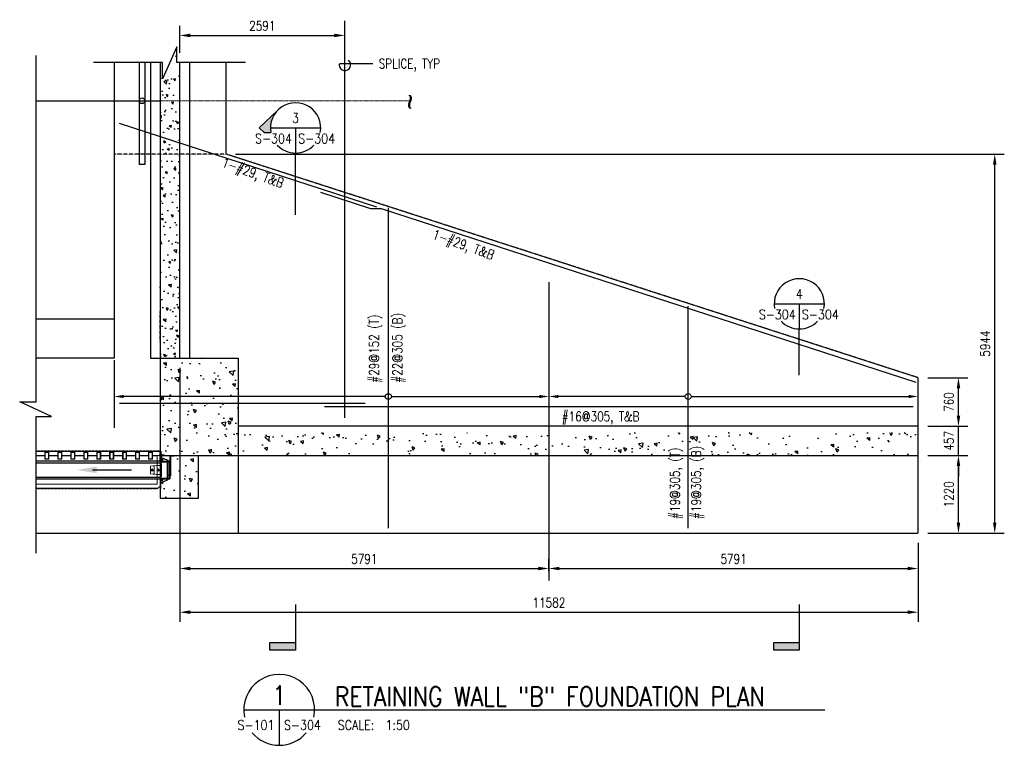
# Model space of a CAD drawing. Header units: millimetres. Extents: x 26918 to 55008, y -35436 to -11550.
# Tile 2 of 4: x 26918 to 42360, y -22927 to -11550. Entities that reach past the tile are written whole.
import ezdxf
from ezdxf.enums import TextEntityAlignment as Align

# ---------------------------------------------------------------- set-up
doc = ezdxf.new("R2010")
doc.units = ezdxf.units.MM
for name, pattern in [('CENTER2', [1.125, 0.75, -0.125, 0.125, -0.125]), ('DASHED', [0.75, 0.5, -0.25]), ('HIDDEN', [0.375, 0.25, -0.125]), ('HIDDEN2', [0.1875, 0.125, -0.0625])]:
    doc.linetypes.add(name, pattern=pattern)
for name, color, linetype in [('M-EXHS-DUCT', 250, 'Continuous'), ('S-ANNO-CNTR', 1, 'CENTER2'), ('S-ANNO-DIMS', 2, 'Continuous'), ('S-ANNO-PATT', 1, 'Continuous'), ('S-ANNO-SYMB', 4, 'Continuous'), ('S-ANNO-SYMB5', 5, 'Continuous'), ('S-ANNO-TEXT', 3, 'Continuous'), ('S-ANNO-TEXT14', 14, 'Continuous'), ('S-DETL-CONC', 4, 'Continuous'), ('S-DETL-STLS', 3, 'Continuous'), ('S-FNDN-EDGE', 1, 'Continuous'), ('S-FNDN-FTNG', 2, 'HIDDEN'), ('S-FNDN-PDST', 1, 'Continuous'), ('S-FNDN-WALL-CONC', 4, 'Continuous'), ('S-FNDN-WALL-PATT', 1, 'Continuous'), ('S-SECT-CONC', 4, 'Continuous'), ('S-SECT-HIDE', 2, 'HIDDEN'), ('S-SECT-RBAR', 5, 'Continuous'), ('S1', 7, 'Continuous')]:
    doc.layers.add(name, color=color, linetype=linetype)
doc.layers.add('S-SDEL-HIDD', color=8, linetype='HIDDEN2', lineweight=9)
doc.layers.add('S-SDEL-LW18', color=190, linetype='Continuous', lineweight=18)
doc.styles.add('BASE16', font='romans.shx', dxfattribs={"width": 0.8})
doc.styles.add('ROMANS', font='ROMANS.shx', dxfattribs={"width": 0.8})
doc.styles.add('SX-FRAC', font='SX-FRAC.shx', dxfattribs={"width": 0.9, "height": 14})
doc.styles.add('Text', font='romans.shx', dxfattribs={"width": 0.8, "height": 3})
doc.dimstyles.new('NFL_1', dxfattribs={"dimscale": 0, "dimtxt": 3, "dimasz": 3.3, "dimexe": 3, "dimexo": 3, "dimgap": 1.5, "dimtad": 1, "dimdec": 0, "dimzin": 3, "dimdsep": 46, "dimtxsty": 'Text', "dimblk2": 'ARCHTICK', "dimcen": 3, "dimdle": 3, "dimclrd": 1, "dimclre": 1, "dimclrt": 2, "dimadec": 0, "dimazin": 0, "dimtfac": 0.75, "dimtdec": 0, "dimtmove": 2, "dimatfit": 3, "dimfxl": 0.125, "dimtfillclr": 1, "dimfrac": 2, "dimtolj": 1, "dimtzin": 0, "dimarcsym": 1})

# ---------------------------------------------------------------- blocks, each defined once
blk = doc.blocks.new('FLAG')
at = {"layer": 'S-ANNO-PATT'}
blk.add_hatch(color=256, dxfattribs=at).paths.add_polyline_path([(-11.91, 8.03), (-14.29, 8.03), (-14.29, 0), (-11.91, 0)])
at = {"layer": 'S-ANNO-SYMB'}
blk.add_lwpolyline([(0, 0), (-14.29, 0), (-14.29, 8.03), (-11.91, 8.03), (-11.91, 0)], dxfattribs=at)
blk = doc.blocks.new('*D53')
at = {"layer": 'Defpoints', "color": 0, "transparency": 16777216}
for p in [(41009, -18381), (41641, -18381), (41009, -19601)]:
    blk.add_point(p, dxfattribs=at)
at = {"layer": 'S-ANNO-DIMS', "color": 1, "lineweight": -2, "transparency": 16777216}
for p, q in [((41159, -18381), (41791, -18381)), ((41641, -19436), (41641, -18546)), ((41159, -19601), (41791, -19601))]:
    blk.add_line(p, q, dxfattribs=at)
at = {"layer": 'S-ANNO-DIMS', "color": 1, "transparency": 16777216}
for points in [[(41614, -18546), (41669, -18546), (41641, -18381)], [(41614, -19436), (41669, -19436), (41641, -19601)]]:
    blk.add_solid(points, dxfattribs=at)
at = {"layer": 'S-ANNO-DIMS', "color": 2, "transparency": 16777216, "insert": (41491, -18991), "char_height": 150, "attachment_point": 5, "rotation": 90, "style": 'Text'}
blk.add_mtext('\\A1;1220', dxfattribs=at)
blk = doc.blocks.new('_ArchTick')
at = {"color": 0, "linetype": 'ByBlock', "const_width": 0.15}
blk.add_lwpolyline([(-0.5, -0.5), (0.5, 0.5)], dxfattribs=at)
blk = doc.blocks.new('*D52')
at = {"layer": 'Defpoints', "color": 0, "transparency": 16777216}
for p in [(41009, -17924), (41641, -17924), (41009, -18381)]:
    blk.add_point(p, dxfattribs=at)
at = {"layer": 'S-ANNO-DIMS', "color": 1, "lineweight": -2, "transparency": 16777216}
for p, q in [((41641, -17759), (41641, -17594)), ((41159, -17924), (41791, -17924)), ((41641, -18381), (41641, -17924)), ((41159, -18381), (41791, -18381)), ((41641, -18546), (41641, -18711))]:
    blk.add_line(p, q, dxfattribs=at)
at = {"layer": 'S-ANNO-DIMS', "color": 1, "transparency": 16777216}
for points in [[(41614, -17759), (41669, -17759), (41641, -17924)], [(41614, -18546), (41669, -18546), (41641, -18381)]]:
    blk.add_solid(points, dxfattribs=at)
at = {"layer": 'S-ANNO-DIMS', "color": 2, "transparency": 16777216, "insert": (41491, -18152), "char_height": 150, "attachment_point": 5, "rotation": 90, "style": 'Text'}
blk.add_mtext('\\A1;457', dxfattribs=at)
blk = doc.blocks.new('*D51')
at = {"layer": 'Defpoints', "color": 0, "transparency": 16777216}
for p in [(41009, -17164), (41641, -17164), (41009, -17924)]:
    blk.add_point(p, dxfattribs=at)
at = {"layer": 'S-ANNO-DIMS', "color": 1, "lineweight": -2, "transparency": 16777216}
for p, q in [((41159, -17164), (41791, -17164)), ((41641, -17759), (41641, -17329)), ((41159, -17924), (41791, -17924))]:
    blk.add_line(p, q, dxfattribs=at)
at = {"layer": 'S-ANNO-DIMS', "color": 1, "transparency": 16777216}
for points in [[(41614, -17329), (41669, -17329), (41641, -17164)], [(41614, -17759), (41669, -17759), (41641, -17924)]]:
    blk.add_solid(points, dxfattribs=at)
at = {"layer": 'S-ANNO-DIMS', "color": 2, "transparency": 16777216, "insert": (41491, -17544), "char_height": 150, "attachment_point": 5, "rotation": 90, "style": 'Text'}
blk.add_mtext('\\A1;760', dxfattribs=at)
blk = doc.blocks.new('*D50')
at = {"layer": 'Defpoints', "color": 0, "transparency": 16777216}
for p in [(30151, -13657), (42210, -13657), (41009, -19601)]:
    blk.add_point(p, dxfattribs=at)
at = {"layer": 'S-ANNO-DIMS', "color": 1, "lineweight": -2, "transparency": 16777216}
for p, q in [((30301, -13657), (42360, -13657)), ((42210, -19436), (42210, -13822)), ((41159, -19601), (42360, -19601))]:
    blk.add_line(p, q, dxfattribs=at)
at = {"layer": 'S-ANNO-DIMS', "color": 1, "transparency": 16777216}
for points in [[(42183, -13822), (42238, -13822), (42210, -13657)], [(42183, -19436), (42238, -19436), (42210, -19601)]]:
    blk.add_solid(points, dxfattribs=at)
at = {"layer": 'S-ANNO-DIMS', "color": 2, "transparency": 16777216, "insert": (42060, -16629), "char_height": 150, "attachment_point": 5, "rotation": 90, "style": 'Text'}
blk.add_mtext('\\A1;5944', dxfattribs=at)
blk = doc.blocks.new('*D54')
at = {"layer": 'Defpoints', "color": 0, "transparency": 16777216}
for p in [(29427, -16857), (41009, -19601), (41009, -20840)]:
    blk.add_point(p, dxfattribs=at)
at = {"layer": 'S-ANNO-DIMS', "color": 1, "lineweight": -2, "transparency": 16777216}
for p, q in [((29427, -17007), (29427, -20990)), ((41009, -19751), (41009, -20990)), ((29592, -20840), (40844, -20840))]:
    blk.add_line(p, q, dxfattribs=at)
at = {"layer": 'S-ANNO-DIMS', "color": 1, "transparency": 16777216}
for points in [[(29592, -20812), (29592, -20867), (29427, -20840)], [(40844, -20812), (40844, -20867), (41009, -20840)]]:
    blk.add_solid(points, dxfattribs=at)
at = {"layer": 'S-ANNO-DIMS', "color": 2, "transparency": 16777216, "insert": (35218, -20690), "char_height": 150, "attachment_point": 5, "style": 'Text'}
blk.add_mtext('\\A1;11582', dxfattribs=at)
blk = doc.blocks.new('*D56')
at = {"layer": 'Defpoints', "color": 0, "transparency": 16777216}
for p in [(29427, -16857), (35218, -20155), (35218, -20341)]:
    blk.add_point(p, dxfattribs=at)
at = {"layer": 'S-ANNO-DIMS', "color": 1, "lineweight": -2, "transparency": 16777216}
for p, q in [((29427, -17007), (29427, -20305)), ((35218, -20191), (35218, -20005)), ((29592, -20155), (35053, -20155))]:
    blk.add_line(p, q, dxfattribs=at)
at = {"layer": 'S-ANNO-DIMS', "color": 1, "transparency": 16777216}
for points in [[(29592, -20127), (29592, -20182), (29427, -20155)], [(35053, -20127), (35053, -20182), (35218, -20155)]]:
    blk.add_solid(points, dxfattribs=at)
at = {"layer": 'S-ANNO-DIMS', "color": 2, "transparency": 16777216, "insert": (32323, -20005), "char_height": 150, "attachment_point": 5, "style": 'Text'}
blk.add_mtext('\\A1;5791', dxfattribs=at)
blk = doc.blocks.new('*D57')
at = {"layer": 'Defpoints', "color": 0, "transparency": 16777216}
for p in [(41009, -19601), (41009, -20155), (35218, -20341)]:
    blk.add_point(p, dxfattribs=at)
at = {"layer": 'S-ANNO-DIMS', "color": 1, "lineweight": -2, "transparency": 16777216}
for p, q in [((41009, -19751), (41009, -20305)), ((35218, -20191), (35218, -20005)), ((35383, -20155), (40844, -20155))]:
    blk.add_line(p, q, dxfattribs=at)
at = {"layer": 'S-ANNO-DIMS', "color": 1, "transparency": 16777216}
for points in [[(35383, -20127), (35383, -20182), (35218, -20155)], [(40844, -20127), (40844, -20182), (41009, -20155)]]:
    blk.add_solid(points, dxfattribs=at)
at = {"layer": 'S-ANNO-DIMS', "color": 2, "transparency": 16777216, "insert": (38114, -20005), "char_height": 150, "attachment_point": 5, "style": 'Text'}
blk.add_mtext('\\A1;5791', dxfattribs=at)
blk = doc.blocks.new('*D55')
at = {"layer": 'Defpoints', "color": 0, "transparency": 16777216}
for p in [(32018, -11796), (32018, -11936), (29427, -12219)]:
    blk.add_point(p, dxfattribs=at)
at = {"layer": 'S-ANNO-DIMS', "color": 1, "lineweight": -2, "transparency": 16777216}
for p, q in [((29427, -12069), (29427, -11646)), ((32018, -11786), (32018, -11646)), ((29592, -11796), (31853, -11796))]:
    blk.add_line(p, q, dxfattribs=at)
at = {"layer": 'S-ANNO-DIMS', "color": 1, "transparency": 16777216}
for points in [[(29592, -11769), (29592, -11824), (29427, -11796)], [(31853, -11769), (31853, -11824), (32018, -11796)]]:
    blk.add_solid(points, dxfattribs=at)
at = {"layer": 'S-ANNO-DIMS', "color": 2, "transparency": 16777216, "insert": (30723, -11646), "char_height": 150, "attachment_point": 5, "style": 'Text'}
blk.add_mtext('\\A1;2591', dxfattribs=at)

msp = doc.modelspace()

# ---------------------------------------------------------------- hatches: boundary and pattern name
at = {"layer": 'S-ANNO-PATT'}
msp.add_hatch(color=256, dxfattribs=at).paths.add_polyline_path([(30959.8, -12974.5), (30674.2, -13246.5), (30752.1, -13320.6), (30857.9, -13320.6, -0.2424599)])
at = {"layer": 'S-FNDN-WALL-PATT', "ltscale": 10}
h = msp.add_hatch(dxfattribs=at)
h.set_pattern_fill('AR-CONC', color=256, scale=2, angle=90)
h.paths.add_polyline_path([(29427.2, -12820.2), (29122.2, -12820.2), (29122.2, -13387.3), (29427.2, -13486.3)])
h.paths.add_polyline_path([(29427.2, -12218.7), (29382.3, -12218.7), (29382.3, -11975.5), (29156.6, -12476.4), (29156.6, -12218.7), (29122.2, -12218.7), (29122.2, -12820.2), (29427.2, -12820.2)])
h.paths.add_polyline_path([(29427.2, -13486.3), (29122.2, -13387.3), (29122.2, -13656.8), (29427.2, -13656.8)])
h.paths.add_polyline_path([(29427.2, -13656.8), (29122.2, -13656.8), (29122.2, -16856.8), (29427.2, -16856.8)])
at = {"layer": 'S-FNDN-WALL-PATT'}
h = msp.add_hatch(dxfattribs=at)
h.set_pattern_fill('AR-CONC', color=256, scale=75, angle=90)
h.set_pattern_definition([(140, (112192.5, -20191.17), (47.064, 537.9451), [56.25, -618.75]), (85, (112192.5, -20191.17), (-564.144, -104.0635), [45, -495]), (190.45144, (112196.4, -20146.34), (-517.08, 433.8816), [47.805, -525.8566]), (136.1842, (112042.5, -20191.2), (124.1395, 800.431), [84.375, -928.125]), (186.6356, (112052.8, -20124.5), (-730.589, 700.9965), [71.708, -788.785]), (81.1842, (112042.5, -20191.2), (-730.589, 700.9965), [67.5, -742.5]), (111, (112080, -20116.17), (301.9642, 447.6803), [56.25, -618.75]), (56, (112080, -20116.17), (-543.8625, 182.4865), [45, -495]), (161.45144, (112105.14, -20078.86), (-241.8984, 630.1668), [47.805, -525.8566]), (127.5, (112192.48, -20191.17), (-249.6704, 9.1199), [0, -489, 0, -502.5, 0, -496.875]), (97.5, (112192.48, -20191.17), (-295.8088, 197.30215), [0, -286.5, 0, -477.75, 0, -189.375]), (57.5, (112192.48, -20358.42), (16.91615, 400.36683), [0, -187.5, 0, -585, 0, -776.25]), (47.5, (112192.48, -20433.42), (-75.0787, 437.3896), [0, -243.75, 0, -388.5, 0, -551.25])])
h.paths.add_polyline_path([(29274.2, -18380.8), (29274.2, -18741.3), (29274.2, -18741.3), (29274.2, -18750.8), (29239.7, -18750.8), (29239.7, -18763.8), (29145.7, -18800.8), (29131.7, -18800.8), (29131.7, -18900.8), (29122.2, -18900.8), (29122.2, -19050.6), (29722.2, -19050.6), (29722.2, -18380.8)])
h.paths.add_polyline_path([(29331.2, -18811.6, -1), (29331.2, -18802.1, -1)], flags=16)
h.paths.add_polyline_path([(29239.7, -18480.3), (29239.7, -18741.3), (29255.2, -18741.3), (29264.7, -18741.3), (29264.7, -18480.3)], flags=17)
h.paths.add_polyline_path([(29131.7, -18380.8), (29131.7, -18420.8), (29145.7, -18420.8), (29239.7, -18457.8), (29239.7, -18470.8), (29274.2, -18470.8), (29274.2, -18380.8)], flags=17)
h.paths.add_polyline_path([(29122.2, -16856.8), (29122.2, -18316.8), (29131.7, -18316.8), (29131.7, -18371.3), (29186.2, -18371.3), (29186.2, -18380.8), (29274.2, -18380.8), (29722.2, -18380.8), (30342.2, -18380.8), (30342.2, -16856.8)])
h = msp.add_hatch(dxfattribs=at)
h.set_pattern_fill('AR-CONC', color=256, scale=75, angle=90, style=0)
h.set_pattern_definition([(140, (37192.5, -21359.57), (47.064, 537.945), [56.25, -618.75]), (85, (37192.5, -21359.57), (-564.144, -104.064), [45, -495]), (190.4514, (37196.4, -21314.74), (-517.08, 433.882), [47.805, -525.857]), (136.184, (37042.5, -21359.6), (124.14, 800.43), [84.375, -928.125]), (186.636, (37052.8, -21292.9), (-730.59, 701), [71.71, -788.785]), (81.184, (37042.5, -21359.6), (-730.59, 701), [67.5, -742.5]), (111, (37080, -21284.57), (301.964, 447.68), [56.25, -618.75]), (56, (37080, -21284.57), (-543.863, 182.486), [45, -495]), (161.4514, (37105.14, -21247.26), (-241.898, 630.167), [47.805, -525.857]), (127.5, (37192.48, -21359.57), (-249.6704, 9.12), [0, -489, 0, -502.5, 0, -496.875]), (97.5, (37192.48, -21359.57), (-295.809, 197.302), [0, -286.5, 0, -477.75, 0, -189.375]), (57.5, (37192.48, -21526.82), (16.916, 400.367), [0, -187.5, 0, -585, 0, -776.25]), (47.5, (37192.48, -21601.82), (-75.079, 437.39), [0, -243.75, 0, -388.5, 0, -551.25])])
h.paths.add_polyline_path([(39284.5, -18380.8), (39284.5, -18203, -0.3228901), (38975, -18025.2), (34993.8, -18025.2), (34993.8, -18380.8)])
h.paths.add_polyline_path([(34993.8, -18380.8), (34993.8, -18025.2), (31725.3, -18025.2), (31725.3, -18380.8)])
h.paths.add_polyline_path([(30152, -18025.2), (30152, -18380.8), (31725.3, -18380.8), (31725.3, -18025.2)])
h.paths.add_polyline_path([(41009.2, -18380.8), (41009.2, -18025.2), (39284.5, -18025.2), (39284.5, -18380.8)])

# ---------------------------------------------------------------- linework, layer by layer
at = {"layer": 'M-EXHS-DUCT', "linetype": 'HIDDEN'}
msp.add_lwpolyline([(29122.2, -16593.9), (29122.2, -16122.5)], dxfattribs=at)
at = {"layer": 'S-ANNO-CNTR', "linetype": 'CENTER2', "ltscale": 10}
msp.add_line((32018.2, -17792.8), (32018.2, -11566.5), dxfattribs=at)
at = {"layer": 'S-ANNO-DIMS'}
for p, q in [((35218.2, -15664.1), (35218.2, -20341)), ((28398.2, -16886.6), (28398.2, -17946.5)), ((32653, -17457.7), (28548.2, -17457.7)), ((32747.5, -17457.7), (35068.2, -17457.7)), ((37355, -17457.7), (35368.2, -17457.7)), ((37449.5, -17457.7), (40859.2, -17457.7))]:
    msp.add_line(p, q, dxfattribs=at)
msp.add_lwpolyline([(32458.3, -12240.3), (31947.6, -12240.3, 0.4380102), (31927.8, -12261.7, 1.4988055), (32076.8, -12185.2)], format="xyb", dxfattribs=at)
for centre in [(32700.3, -17457.7), (37402.3, -17457.7)]:
    msp.add_circle(centre, 47.3, dxfattribs=at)
for points in [[(28548.2, -17432.7), (28548.2, -17482.7), (28398.2, -17457.7)], [(35068.2, -17432.7), (35068.2, -17482.7), (35218.2, -17457.7)], [(35368.2, -17432.7), (35368.2, -17482.7), (35218.2, -17457.7)], [(40859.2, -17432.7), (40859.2, -17482.7), (41009.2, -17457.7)]]:
    msp.add_solid(points, dxfattribs=at)
at = {"layer": 'S-ANNO-SYMB'}
for p, q in [((30850.8, -13246.5), (31638.8, -13246.5)), ((31244.8, -13246.5), (31244.8, -13640.4)), ((31244.8, -14610.5), (31244.8, -13640.4)), ((38751.3, -16004.8), (39539.2, -16004.8)), ((39145.3, -16004.8), (39145.3, -16398.8)), ((39145.3, -17121.7), (39145.3, -16398.8))]:
    msp.add_line(p, q, dxfattribs=at)
msp.add_lwpolyline([(30959.8, -12974.5), (30674.2, -13246.5), (30752.1, -13320.6), (30857.9, -13320.6)], dxfattribs=at)
for centre, start, end in [((31244.8, -13246.5), 349.14801, 190.85199), ((31244.8, -13246.5), 223.22267, 316.77733), ((39145.3, -16004.8), 349.14801, 190.85199), ((39145.3, -16004.8), 223.22267, 316.77733)]:
    msp.add_arc(centre, 394, start, end, dxfattribs=at)
at = {"layer": 'S-ANNO-SYMB5'}
for p, q in [((30432.7, -22371.3), (31858.3, -22371.3)), ((30988.2, -22371.3), (30988.2, -22926.8)), ((31858.3, -22371.3), (39545.3, -22371.3))]:
    msp.add_line(p, q, dxfattribs=at)
for start, end in [(348.16523, 191.83477), (220.09558, 319.90442)]:
    msp.add_arc((30988.2, -22371.3), 555.5, start, end, dxfattribs=at)
at = {"layer": 'S-DETL-CONC'}
for p, q in [((29122.2, -18380.8), (30342.2, -18380.8)), ((29722.2, -19050.6), (29722.2, -18380.8)), ((29122.2, -19050.6), (29722.2, -19050.6))]:
    msp.add_line(p, q, dxfattribs=at)
at = {"layer": 'S-DETL-STLS'}
for p, q in [((29122.2, -18480.3), (29122.2, -18380.8)), ((29274.2, -18741.3), (29122.2, -18741.3)), ((29122.2, -18741.3), (29274.2, -18741.3))]:
    msp.add_line(p, q, dxfattribs=at)
at = {"layer": 'S-FNDN-EDGE'}
for p, q in [((29122.2, -18380.8), (29122.2, -18316.8)), ((29122.2, -18316.8), (29131.7, -18316.8)), ((29131.7, -18316.8), (29131.7, -18371.3)), ((29131.7, -18371.3), (29186.2, -18371.3)), ((29186.2, -18380.8), (29186.2, -18371.3)), ((29122.2, -18471.1), (27175.4, -18471.1)), ((27175.4, -18499.1), (29134.2, -18499.1)), ((29186.2, -18380.8), (29122.2, -18380.8)), ((29122.2, -18480.3), (29274.2, -18480.3)), ((29122.2, -18480.3), (29274.2, -18480.3)), ((29274.2, -18480.3), (29122.2, -18480.3)), ((29255.2, -18480.3), (29122.2, -18480.3)), ((29131.7, -18380.8), (29131.7, -18470.8)), ((29131.7, -18420.8), (29145.7, -18420.8)), ((29131.7, -18470.8), (29274.2, -18470.8)), ((29134.2, -18508.1), (29134.2, -18499.1)), ((29134.2, -18508.1), (29140.2, -18508.1)), ((29140.2, -18712.1), (29140.2, -18508.1)), ((29145.7, -18420.8), (29239.7, -18457.8)), ((29230.2, -18480.3), (29230.2, -18745.6)), ((29230.2, -18480.3), (29230.2, -18741.3)), ((29239.7, -18457.8), (29239.7, -18470.8)), ((29239.7, -18480.3), (29239.7, -18741.3)), ((29264.7, -18480.3), (29264.7, -18741.3)), ((29274.2, -18380.8), (29274.2, -18741.3)), ((29274.2, -18380.8), (29338.2, -18380.8)), ((29283.7, -18392.3), (29283.7, -18703.3)), ((29285.7, -18390.3), (29338.2, -18390.3)), ((29338.2, -18390.3), (29338.2, -18380.8)), ((30342.2, -18380.8), (30342.2, -19600.8)), ((27175.4, -18721.1), (29134.2, -18721.1)), ((27175.4, -18750.5), (29122.2, -18750.5)), ((29274.2, -18741.3), (29122.2, -18741.3)), ((29122.2, -18741.3), (29122.2, -18900.8)), ((29122.2, -18741.3), (29255.2, -18741.3)), ((29131.7, -18900.8), (29131.7, -18750.8)), ((29131.7, -18750.8), (29274.2, -18750.8)), ((29131.7, -18800.8), (29145.7, -18800.8)), ((29134.2, -18721.1), (29134.2, -18712.1)), ((29134.2, -18712.1), (29140.2, -18712.1)), ((29145.7, -18800.8), (29239.7, -18763.8)), ((29239.7, -18763.8), (29239.7, -18750.8)), ((29274.2, -18703.3), (29283.7, -18703.3)), ((29274.2, -18741.3), (29274.2, -18750.8)), ((29122.2, -18900.8), (29131.7, -18900.8)), ((27175.4, -19600.8), (30342.2, -19600.8))]:
    msp.add_line(p, q, dxfattribs=at)
for centre in [(29150.7, -18451.8), (29150.7, -18769.8)]:
    msp.add_circle(centre, 10, dxfattribs=at)
msp.add_arc((29285.7, -18392.3), 2, 90, 180, dxfattribs=at)
at = {"layer": 'S-FNDN-FTNG', "linetype": 'Continuous'}
for p, q in [((28398.2, -13656.8), (28398.2, -16856.8)), ((28398.2, -16856.8), (27175.4, -16856.8))]:
    msp.add_line(p, q, dxfattribs=at)
at = {"layer": 'S-FNDN-FTNG'}
msp.add_line((30151.2, -13656.8), (28398.2, -13656.8), dxfattribs=at)
at = {"layer": 'S-FNDN-PDST'}
for p, q in [((28792, -12218.7), (28792, -13818.1)), ((28881, -12218.7), (28881, -13818.1)), ((28970.3, -12218.7), (28970.3, -16856.8)), ((29579.1, -12218.7), (29579.1, -16856.8)), ((28881, -13818.1), (28792, -13818.1)), ((28970.3, -16856.8), (29122.2, -16856.8))]:
    msp.add_line(p, q, dxfattribs=at)
at = {"layer": 'S-FNDN-PDST', "linetype": 'Continuous'}
msp.add_line((27175.4, -12820.2), (29122.2, -12820.2), dxfattribs=at)
at = {"layer": 'S-FNDN-PDST'}
msp.add_circle((28836.5, -12820.2), 44.5, dxfattribs=at)
at = {"layer": 'S-FNDN-WALL-CONC'}
for p, q in [((29122.2, -16856.8), (29122.2, -18480.3)), ((29122.2, -16856.8), (30342.2, -16856.8)), ((30342.2, -16856.8), (30342.2, -18380.8)), ((41009.2, -17923.8), (30342.2, -17923.8)), ((41009.2, -18380.8), (41009.2, -17923.8)), ((29122.2, -18480.3), (29230.2, -18480.3)), ((30342.2, -18380.8), (41009.2, -18380.8)), ((29122.2, -18741.3), (29122.2, -19050.6)), ((29122.2, -18741.3), (29230.2, -18741.3))]:
    msp.add_line(p, q, dxfattribs=at)
msp.add_lwpolyline([(29122.2, -12218.7), (29122.2, -16856.8), (29427.2, -16856.8), (29427.2, -12218.7)], dxfattribs=at)
at = {"layer": 'S-SDEL-HIDD', "ltscale": 10}
msp.add_line((28836.5, -12820.2), (33056, -12820.2), dxfattribs=at)
at = {"layer": 'S-SDEL-HIDD', "ltscale": 25.4}
for p, q in [((27175.4, -18309.2), (29122.2, -18309.2)), ((27175.4, -18906.1), (29071.4, -18906.1))]:
    msp.add_line(p, q, dxfattribs=at)
at = {"layer": 'S-SDEL-LW18'}
for p, q in [((27172.8, -18331.4), (27172.8, -18382.2)), ((27175.4, -18318.7), (29122.2, -18318.7)), ((27312.5, -18331.4), (27312.5, -18382.2)), ((27376, -18331.4), (27312.5, -18331.4)), ((27318.8, -18337.8), (27318.8, -18436.2)), ((27369.6, -18337.8), (27318.8, -18337.8)), ((27369.6, -18337.8), (27369.6, -18436.2)), ((27376, -18331.4), (27376, -18382.2)), ((27515.7, -18331.4), (27515.7, -18382.2)), ((27579.2, -18331.4), (27515.7, -18331.4)), ((27522, -18337.8), (27522, -18436.2)), ((27572.8, -18337.8), (27522, -18337.8)), ((27572.8, -18337.8), (27572.8, -18436.2)), ((27579.2, -18331.4), (27579.2, -18382.2)), ((27718.9, -18331.4), (27718.9, -18382.2)), ((27782.4, -18331.4), (27718.9, -18331.4)), ((27725.2, -18337.8), (27725.2, -18436.2)), ((27776, -18337.8), (27725.2, -18337.8)), ((27776, -18337.8), (27776, -18436.2)), ((27782.4, -18331.4), (27782.4, -18382.2)), ((27922.1, -18331.4), (27922.1, -18382.2)), ((27985.6, -18331.4), (27922.1, -18331.4)), ((27928.4, -18337.8), (27928.4, -18436.2)), ((27979.2, -18337.8), (27928.4, -18337.8)), ((27979.2, -18337.8), (27979.2, -18436.2)), ((27985.6, -18331.4), (27985.6, -18382.2)), ((28125.3, -18331.4), (28125.3, -18382.2)), ((28188.8, -18331.4), (28125.3, -18331.4)), ((28131.6, -18337.8), (28131.6, -18436.2)), ((28182.4, -18337.8), (28131.6, -18337.8)), ((28182.4, -18337.8), (28182.4, -18436.2)), ((28188.8, -18331.4), (28188.8, -18382.2)), ((28328.5, -18331.4), (28328.5, -18382.2)), ((28392, -18331.4), (28328.5, -18331.4)), ((28334.8, -18337.8), (28334.8, -18436.2)), ((28385.6, -18337.8), (28334.8, -18337.8)), ((28385.6, -18337.8), (28385.6, -18436.2)), ((28392, -18331.4), (28392, -18382.2)), ((28531.7, -18331.4), (28531.7, -18382.2)), ((28595.2, -18331.4), (28531.7, -18331.4)), ((28538, -18337.8), (28538, -18436.2)), ((28588.8, -18337.8), (28538, -18337.8)), ((28588.8, -18337.8), (28588.8, -18436.2)), ((28595.2, -18331.4), (28595.2, -18382.2)), ((28734.9, -18331.4), (28734.9, -18382.2)), ((28798.4, -18331.4), (28734.9, -18331.4)), ((28741.2, -18337.8), (28741.2, -18436.2)), ((28792, -18337.8), (28741.2, -18337.8)), ((28792, -18337.8), (28792, -18436.2)), ((28798.4, -18331.4), (28798.4, -18382.2)), ((28938.1, -18331.4), (28938.1, -18382.2)), ((29001.6, -18331.4), (28938.1, -18331.4)), ((28944.4, -18337.8), (28944.4, -18436.2)), ((28995.2, -18337.8), (28944.4, -18337.8)), ((28995.2, -18337.8), (28995.2, -18436.2)), ((29001.6, -18331.4), (29001.6, -18382.2)), ((27172.8, -18442.6), (27172.8, -18388.6)), ((27312.5, -18382.2), (27175.4, -18382.2)), ((27312.5, -18388.6), (27175.4, -18388.6)), ((27312.5, -18388.6), (27312.5, -18442.6)), ((27376, -18442.6), (27312.5, -18442.6)), ((27369.6, -18436.2), (27318.8, -18436.2)), ((27515.7, -18382.2), (27376, -18382.2)), ((27376, -18442.6), (27376, -18388.6)), ((27515.7, -18388.6), (27376, -18388.6)), ((27515.7, -18388.6), (27515.7, -18442.6)), ((27579.2, -18442.6), (27515.7, -18442.6)), ((27572.8, -18436.2), (27522, -18436.2)), ((27718.9, -18382.2), (27579.2, -18382.2)), ((27579.2, -18442.6), (27579.2, -18388.6)), ((27718.9, -18388.6), (27579.2, -18388.6)), ((27718.9, -18388.6), (27718.9, -18442.6)), ((27782.4, -18442.6), (27718.9, -18442.6)), ((27776, -18436.2), (27725.2, -18436.2)), ((27922.1, -18382.2), (27782.4, -18382.2)), ((27782.4, -18442.6), (27782.4, -18388.6)), ((27922.1, -18388.6), (27782.4, -18388.6)), ((27922.1, -18388.6), (27922.1, -18442.6)), ((27985.6, -18442.6), (27922.1, -18442.6)), ((27979.2, -18436.2), (27928.4, -18436.2)), ((28125.3, -18382.2), (27985.6, -18382.2)), ((27985.6, -18442.6), (27985.6, -18388.6)), ((28125.3, -18388.6), (27985.6, -18388.6)), ((28125.3, -18388.6), (28125.3, -18442.6)), ((28188.8, -18442.6), (28125.3, -18442.6)), ((28182.4, -18436.2), (28131.6, -18436.2)), ((28328.5, -18382.2), (28188.8, -18382.2)), ((28188.8, -18442.6), (28188.8, -18388.6)), ((28328.5, -18388.6), (28188.8, -18388.6)), ((28328.5, -18388.6), (28328.5, -18442.6)), ((28392, -18442.6), (28328.5, -18442.6)), ((28385.6, -18436.2), (28334.8, -18436.2)), ((28531.7, -18382.2), (28392, -18382.2)), ((28392, -18442.6), (28392, -18388.6)), ((28531.7, -18388.6), (28392, -18388.6)), ((28531.7, -18388.6), (28531.7, -18442.6)), ((28595.2, -18442.6), (28531.7, -18442.6)), ((28588.8, -18436.2), (28538, -18436.2)), ((28734.9, -18382.2), (28595.2, -18382.2)), ((28734.9, -18388.6), (28595.2, -18388.6)), ((28595.2, -18442.6), (28595.2, -18388.6)), ((28734.9, -18388.6), (28734.9, -18442.6)), ((28798.4, -18442.6), (28734.9, -18442.6)), ((28792, -18436.2), (28741.2, -18436.2)), ((28938.1, -18382.2), (28798.4, -18382.2)), ((28938.1, -18388.6), (28798.4, -18388.6)), ((28798.4, -18442.6), (28798.4, -18388.6)), ((28938.1, -18388.6), (28938.1, -18442.6)), ((29001.6, -18442.6), (28938.1, -18442.6)), ((28995.2, -18436.2), (28944.4, -18436.2)), ((29001.6, -18382.2), (29122.2, -18382.2)), ((28967.2, -18662.7), (28967.2, -18559)), ((28975.8, -18549.5), (29005.2, -18546.9)), ((29005.2, -18674.7), (28975.8, -18672.2)), ((28981.4, -18615.6), (28981.4, -18606.1)), ((28989.1, -18615.6), (28989.1, -18606.1)), ((29002.2, -18606.1), (29002.2, -18615.6)), ((29009.9, -18606.1), (29009.9, -18615.6)), ((29017.4, -18545.9), (29062.2, -18541.9)), ((29062.2, -18679.7), (29017.4, -18675.8)), ((29024.2, -18671.1), (29024.2, -18550.5)), ((29062.2, -18541.9), (29119.2, -18541.9)), ((29062.2, -18679.7), (29119.2, -18679.7)), ((29076.4, -18606.1), (29076.4, -18615.6)), ((29084.1, -18615.6), (29084.1, -18606.1)), ((29097.2, -18606.1), (29097.2, -18615.6)), ((29104.9, -18615.6), (29104.9, -18606.1)), ((29119.2, -18541.9), (29119.2, -18545.9)), ((29119.2, -18545.9), (29119.2, -18550.5)), ((29119.2, -18550.5), (29119.2, -18671.1)), ((29119.2, -18671.1), (29119.2, -18675.8)), ((29119.2, -18675.8), (29119.2, -18679.7)), ((27175.4, -18896.6), (29083.1, -18896.6)), ((29071.4, -18906.1), (29122.2, -18864.8))]:
    msp.add_line(p, q, dxfattribs=at)
for points in [[(29122.2, -18309.2), (29122.2, -18864.8)], [(29001.6, -18442.6), (29001.6, -18388.6), (29071.4, -18388.6), (29071.4, -18833.1)], [(27175.4, -18833.1), (29071.4, -18833.1)]]:
    msp.add_lwpolyline(points, dxfattribs=at)
at = {"layer": 'S-SDEL-LW18', "flags": 128}
for points in [[(29005.2, -18546.9), (29007.4, -18546.7), (29009.5, -18546.5), (29011.4, -18546.4), (29013.1, -18546.2), (29014.5, -18546.1), (29015.7, -18546), (29016.7, -18545.9), (29017.4, -18545.9)], [(29017.4, -18675.8), (29016.7, -18675.7), (29015.7, -18675.6), (29014.5, -18675.5), (29013.1, -18675.4), (29011.4, -18675.3), (29009.5, -18675.1), (29007.4, -18674.9), (29005.2, -18674.7)]]:
    msp.add_lwpolyline(points, dxfattribs=at)
at = {"layer": 'S-SDEL-LW18'}
for centre, radius, start, end in [((28976.7, -18559), 9.5, 95, 180), ((28976.7, -18662.7), 9.5, 180, 265), ((28995.7, -18606.1), 14.3, 0, 180), ((28995.7, -18615.6), 14.3, 180, 0), ((28995.7, -18606.1), 6.56, 0, 180), ((28995.7, -18615.6), 6.56, 180, 0), ((29090.7, -18606.1), 14.3, 0, 180), ((29090.7, -18615.6), 14.3, 180, 0), ((29090.7, -18606.1), 6.56, 0, 180), ((29090.7, -18615.6), 6.56, 180, 0)]:
    msp.add_arc(centre, radius, start, end, dxfattribs=at)
for centre, start_param, end_param in [((28969.9, -18550.5), 3.1415927, 4.0052389), ((28969.9, -18671.1), 2.2779464, 3.1415927)]:
    msp.add_ellipse(centre, major_axis=(-54.3, 0), ratio=0.0874887, start_param=start_param, end_param=end_param, dxfattribs=at)
at = {"layer": 'S-SECT-CONC'}
for points in [[(30461.3, -12218.7), (29382.3, -12218.7), (29382.3, -11975.5), (29156.6, -12476.4), (29156.6, -12218.7), (28077.5, -12218.7)], [(27175.4, -19914), (27175.4, -17769.3), (27418.6, -17769.3), (26917.7, -17543.6), (27175.4, -17543.6), (27175.4, -12111)]]:
    msp.add_lwpolyline(points, dxfattribs=at)
at = {"layer": 'S-SECT-HIDE', "ltscale": 10}
for p, q in [((28398.2, -12218.7), (28398.2, -13656.8)), ((30151.2, -12218.7), (30151.2, -13656.8)), ((41009.2, -17163.8), (30151.2, -13656.8)), ((28398.2, -16246.8), (27175.4, -16246.8)), ((41009.2, -17923.8), (41009.2, -17163.8)), ((41009.2, -19600.8), (41009.2, -18380.8)), ((30342.2, -19600.8), (41009.2, -19600.8))]:
    msp.add_line(p, q, dxfattribs=at)
at = {"layer": 'S-SECT-RBAR', "ltscale": 2}
for p, q in [((32518.1, -14489.9), (28481.2, -13179.2)), ((32700.3, -19524.8), (32700.3, -14501.7)), ((37402.3, -19524.8), (37402.3, -16043.7)), ((32338.2, -17567.8), (28481.2, -17567.8)), ((40933.2, -17618.8), (31698.2, -17618.8))]:
    msp.add_line(p, q, dxfattribs=at)
msp.add_lwpolyline([(40978.2, -17236.9), (32590.3, -14513.4), (32436.2, -14514.9, -0.0811079), (32424.1, -14513), (31639, -14258.1)], format="xyb", dxfattribs=at)
at = {"layer": 'S1', "color": 2, "linetype": 'Continuous'}
msp.add_lwpolyline([(28060.6, -18608.8), (28672.6, -18608.8)], dxfattribs=at)
at = {"layer": 'S1', "color": 2, "linetype": 'DASHED'}
msp.add_solid([(28124.6, -18659.6), (28124.6, -18558), (27819.8, -18608.8)], dxfattribs=at)

# ---------------------------------------------------------------- block references
at = {"layer": 'S-ANNO-DIMS', "xscale": 50, "yscale": 50, "zscale": 50, "rotation": 90}
for p in [(31244.8, -20721.6), (39145.3, -20721.6)]:
    msp.add_blockref('FLAG', p, dxfattribs=at)

# ---------------------------------------------------------------- texts
at = {"layer": 'S-ANNO-TEXT', "style": 'ROMANS', "width": 0.85}
for s, p in [('3', (31244.1, -13166.5)), ('4', (39144.6, -15924.9))]:
    msp.add_text(s, height=150, dxfattribs=at).set_placement(p, align=Align.CENTER)
for s, p in [('S-304', (31188.5, -13488.4)), ('S-304', (39089, -16246.7)), ('S-101', (30914, -22683.9))]:
    msp.add_text(s, height=150, dxfattribs=at).set_placement(p, align=Align.RIGHT)
for s, p in [('S-304', (31285.8, -13488.4)), ('S-304', (39186.2, -16246.7)), ('S-304', (31062.5, -22683.9)), ('SCALE:  1:50', (31906.5, -22683.9))]:
    msp.add_text(s, height=150, dxfattribs=at).set_placement(p)
at = {"layer": 'S-ANNO-TEXT', "char_height": 150, "attachment_point": 1, "style": 'BASE16'}
for s, insert, width in [('SPLICE, TYP', (32549, -12163.7), 1268.954), ('#16@305, T&B', (35418.6, -17695.3), 1519.467)]:
    msp.add_mtext(s, dxfattribs=dict(at, insert=insert, width=width))
for s, insert, width, rotation in [('1-#29, T&B', (30127.5, -13709.4), 1268.954, 340.22121), ('1-#29, T&B', (33430, -14834.8), 1268.954, 340.22121), ('#29@152 (T)', (32401.2, -17242.2), 1268.954, 90), ('#22@305 (B)', (32766.9, -17242.2), 1268.954, 90), ('\\pxt4;#19@305, (T)', (37118.9, -19378.4), 1519.467, 90), ('\\pxt4;#19@305, (B)', (37452.5, -19378.4), 1519.467, 90)]:
    msp.add_mtext(s, dxfattribs=dict(at, insert=insert, width=width, rotation=rotation))
at = {"layer": 'S-ANNO-TEXT14', "style": 'ROMANS', "width": 0.85}
msp.add_text('1', height=300, dxfattribs=at).set_placement((30988.2, -22292), align=Align.CENTER)
msp.add_text('RETAINING WALL "B" FOUNDATION PLAN', height=300, dxfattribs=at).set_placement((31858.3, -22311.5))
at = {"layer": 'S-SDEL-HIDD', "style": 'SX-FRAC', "width": 0.9}
msp.add_text('~', height=355.6, rotation=90, dxfattribs=at).set_placement((33210.4, -12961.5))

# ---------------------------------------------------------------- dimensions: what is measured, and where the dimension line sits
at = {"layer": 'S-ANNO-DIMS', "color": 2}
for base, p1, p2, picture, middle in [((32018.2, -11796.1), (29427.2, -12218.7), (32018.2, -11935.7), '*D55', (30722.7, -11646.1)), ((41009.2, -20839.5), (29427.2, -16856.8), (41009.2, -19600.8), '*D54', (35218.2, -20689.5)), ((35218.2, -20154.6), (29427.2, -16856.8), (35218.2, -20341), '*D56', (32322.7, -20004.6)), ((41009.2, -20154.6), (35218.2, -20341), (41009.2, -19600.8), '*D57', (38113.7, -20004.6))]:
    dim = msp.add_linear_dim(base=base, p1=p1, p2=p2, dimstyle='NFL_1', dxfattribs=at)
    dim.commit()
    dim.dimension.update_dxf_attribs({"geometry": picture, "text_midpoint": middle})
for base, p1, p2, picture, middle in [((42210.5, -13656.8), (41009.2, -19600.8), (30151.2, -13656.8), '*D50', (42060.5, -16628.8)), ((41641.1, -17163.8), (41009.2, -17923.8), (41009.2, -17163.8), '*D51', (41491.1, -17543.8)), ((41641.1, -17923.8), (41009.2, -18380.8), (41009.2, -17923.8), '*D52', (41491.1, -18152.3)), ((41641.1, -18380.8), (41009.2, -19600.8), (41009.2, -18380.8), '*D53', (41491.1, -18990.8))]:
    dim = msp.add_linear_dim(base=base, p1=p1, p2=p2, angle=90, dimstyle='NFL_1', dxfattribs=at)
    dim.commit()
    dim.dimension.update_dxf_attribs({"geometry": picture, "text_midpoint": middle})

doc.saveas('drawing.dxf')
